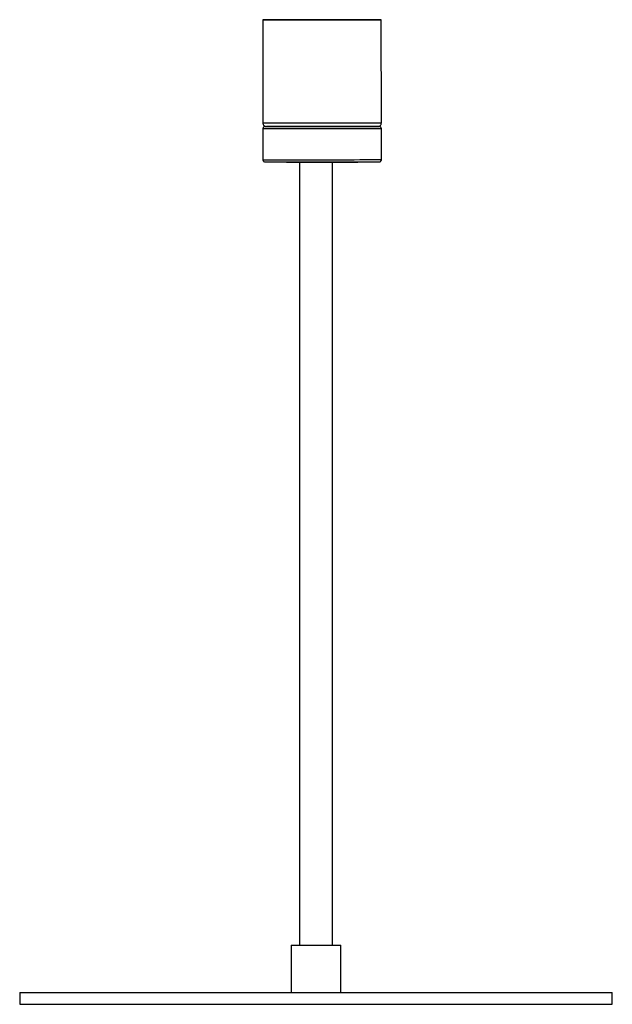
# Paper-space layout '_Derecha' of a CAD drawing. Header units: millimetres. Extents: x -627 to -377, y -263 to 152.
import ezdxf

# ---------------------------------------------------------------- set-up
doc = ezdxf.new("R2010")
doc.units = ezdxf.units.MM

psp = doc.layouts.new('_Derecha')

# ---------------------------------------------------------------- linework, layer by layer
at = {"color": 7, "linetype": 'Continuous', "lineweight": 25}
for p, q in [((-524.45, 151.82), (-524.41, 108.32)), ((-474.41, 108.35), (-474.45, 151.85)), ((-524.41, 105.82), (-524.4, 92.82)), ((-474.4, 92.85), (-474.41, 105.85)), ((-514.4, 91.82), (-514.4, 91.62)), ((-509, 91.63), (-509, -238.26)), ((-495, -238.26), (-495, 91.64)), ((-484.4, 91.65), (-484.4, 91.85)), ((-512.5, -238.26), (-512.5, -258.26)), ((-512.5, -238.26), (-491.5, -238.26)), ((-491.5, -258.26), (-491.5, -238.26)), ((-627, -258.26), (-627, -263.26)), ((-627, -258.26), (-377, -258.26)), ((-377, -263.26), (-377, -258.26)), ((-627, -263.26), (-377, -263.26))]:
    psp.add_line(p, q, dxfattribs=at)
at = {"color": 8, "linetype": 'Continuous', "lineweight": 25}
psp.add_line((-475.41, 106.85), (-475.47, 106.85), dxfattribs=at)
at = {"color": 7, "linetype": 'Continuous', "lineweight": 25, "flags": 128}
for points in [[(-524.39, 151.82), (-524.02, 151.82), (-523.31, 151.82), (-522.26, 151.82), (-520.89, 151.82), (-519.21, 151.82), (-517.26, 151.82), (-515.07, 151.82), (-512.65, 151.82), (-510.04, 151.83), (-507.29, 151.83), (-504.43, 151.83), (-501.5, 151.83), (-498.53, 151.83), (-495.59, 151.84), (-492.69, 151.84), (-489.89, 151.84), (-487.23, 151.84), (-484.73, 151.84), (-482.45, 151.85), (-480.4, 151.85), (-478.62, 151.85), (-477.13, 151.85), (-475.95, 151.85), (-475.11, 151.85), (-474.6, 151.85), (-474.45, 151.85), (-474.64, 151.85), (-475.19, 151.85), (-476.07, 151.85), (-477.28, 151.85), (-478.81, 151.85), (-480.62, 151.85), (-482.7, 151.85), (-485.01, 151.85), (-487.53, 151.84), (-490.21, 151.84), (-493.02, 151.84), (-495.93, 151.84), (-498.88, 151.84), (-501.84, 151.83), (-504.77, 151.83), (-507.62, 151.83), (-510.35, 151.83), (-512.94, 151.83), (-515.33, 151.82), (-517.5, 151.82), (-519.42, 151.82), (-521.06, 151.82), (-522.39, 151.82), (-523.41, 151.82), (-524.08, 151.82), (-524.41, 151.82), (-524.39, 151.82)], [(-523.41, 106.82), (-523.41, 106.82), (-523.22, 106.82), (-522.66, 106.82), (-521.75, 106.82), (-520.51, 106.82), (-518.94, 106.82), (-517.08, 106.82), (-514.94, 106.82), (-512.58, 106.82), (-510.01, 106.83), (-507.29, 106.83), (-504.44, 106.83), (-501.52, 106.83), (-498.56, 106.83), (-495.62, 106.84), (-492.74, 106.84), (-489.96, 106.84), (-487.32, 106.84), (-484.86, 106.84), (-482.63, 106.85), (-480.65, 106.85), (-478.95, 106.85), (-477.56, 106.85), (-476.51, 106.85), (-475.8, 106.85), (-475.45, 106.85), (-475.41, 106.85)], [(-475.91, 106.85), (-476.08, 106.85), (-476.6, 106.85), (-477.46, 106.85), (-478.66, 106.85), (-480.17, 106.85), (-481.97, 106.85), (-484.04, 106.85), (-486.34, 106.84), (-488.84, 106.84), (-491.5, 106.84), (-494.28, 106.84), (-497.14, 106.84), (-500.03, 106.83), (-502.91, 106.83), (-505.74, 106.83), (-508.47, 106.83), (-511.07, 106.82), (-513.49, 106.82), (-515.69, 106.82), (-517.65, 106.82), (-519.34, 106.82), (-520.72, 106.82), (-521.77, 106.82), (-522.49, 106.82), (-522.86, 106.82)], [(-475.47, 106.85), (-475.84, 106.85), (-476.07, 106.85)], [(-475.4, 91.85), (-475.44, 91.85), (-475.79, 91.85), (-476.5, 91.85), (-477.55, 91.85), (-478.94, 91.85), (-480.63, 91.85), (-482.62, 91.85), (-484.85, 91.84), (-487.31, 91.84), (-489.95, 91.84), (-492.73, 91.84), (-495.61, 91.84), (-498.55, 91.83), (-501.51, 91.83), (-504.43, 91.83), (-507.27, 91.83), (-510, 91.83), (-512.57, 91.82), (-514.93, 91.82), (-517.06, 91.82), (-518.93, 91.82), (-520.49, 91.82), (-521.74, 91.82), (-522.65, 91.82), (-523.21, 91.82), (-523.4, 91.82), (-523.4, 91.82)], [(-484.4, 91.65), (-484.46, 91.65), (-484.83, 91.65), (-485.55, 91.64), (-486.59, 91.64), (-487.93, 91.64), (-489.54, 91.64), (-491.38, 91.64), (-493.41, 91.64), (-495.58, 91.64), (-497.84, 91.64), (-500.13, 91.63), (-502.41, 91.63), (-504.62, 91.63), (-506.7, 91.63), (-508.62, 91.63), (-510.32, 91.63), (-511.76, 91.62), (-512.91, 91.62), (-513.75, 91.62), (-514.25, 91.62), (-514.4, 91.62)]]:
    psp.add_lwpolyline(points, dxfattribs=at)
at = {"color": 8, "linetype": 'Continuous', "lineweight": 25, "flags": 128}
for points in [[(-524.41, 108.32), (-524.36, 108.32), (-523.99, 108.32), (-523.27, 108.32), (-522.22, 108.32), (-520.85, 108.32), (-519.18, 108.32), (-517.23, 108.32), (-515.03, 108.32), (-512.61, 108.32), (-510.01, 108.33), (-507.26, 108.33), (-504.39, 108.33), (-501.46, 108.33), (-498.5, 108.33), (-495.55, 108.34), (-492.66, 108.34), (-489.86, 108.34), (-487.19, 108.34), (-484.7, 108.34), (-482.41, 108.35), (-480.36, 108.35), (-478.58, 108.35), (-477.09, 108.35), (-475.92, 108.35), (-475.07, 108.35), (-474.57, 108.35), (-474.41, 108.35)], [(-474.41, 105.85), (-474.45, 105.85), (-474.78, 105.85), (-475.45, 105.85), (-476.46, 105.85), (-477.8, 105.85), (-479.44, 105.85), (-481.35, 105.85), (-483.53, 105.85), (-485.92, 105.84), (-488.51, 105.84), (-491.24, 105.84), (-494.09, 105.84), (-497.02, 105.84), (-499.98, 105.83), (-502.93, 105.83), (-505.84, 105.83), (-508.65, 105.83), (-511.33, 105.82), (-513.85, 105.82), (-516.16, 105.82), (-518.24, 105.82), (-520.05, 105.82), (-521.57, 105.82), (-522.79, 105.82), (-523.67, 105.82), (-524.22, 105.82), (-524.41, 105.82), (-524.41, 105.82)], [(-524.4, 92.82), (-524.4, 92.82), (-524.21, 92.82), (-523.66, 92.82), (-522.78, 92.82), (-521.56, 92.82), (-520.04, 92.82), (-518.23, 92.82), (-516.15, 92.82), (-513.84, 92.82), (-511.32, 92.82), (-508.64, 92.83), (-505.83, 92.83), (-502.92, 92.83), (-499.97, 92.83), (-497.01, 92.84), (-494.08, 92.84), (-491.23, 92.84), (-488.5, 92.84), (-485.91, 92.84), (-483.52, 92.85), (-481.34, 92.85), (-479.43, 92.85), (-477.79, 92.85), (-476.45, 92.85), (-475.44, 92.85), (-474.77, 92.85), (-474.44, 92.85), (-474.4, 92.85)]]:
    psp.add_lwpolyline(points, dxfattribs=at)
at = {"color": 7, "linetype": 'Continuous', "lineweight": 25}
for points, knots in [([(-524.39, 108.32), (-524.4, 108.24), (-524.42, 108), (-524.27, 107.63), (-524.03, 107.29), (-523.76, 107.06), (-523.5, 106.93), (-523.28, 106.86), (-523.11, 106.83), (-523.01, 106.82), (-522.96, 106.82), (-522.94, 106.82), (-522.94, 106.82), (-522.93, 106.82), (-522.92, 106.82), (-522.91, 106.82), (-522.88, 106.82), (-522.86, 106.82)], [0, 0, 0, 0, 0.056222, 0.189342, 0.296361, 0.386608, 0.46218, 0.522859, 0.567595, 0.595309, 0.602831, 0.60771, 0.612904, 0.621273, 0.63996, 0.706442, 1, 1, 1, 1]), ([(-475.64, 106.88), (-475.64, 106.88), (-475.55, 106.89), (-475.34, 106.96), (-475.01, 107.13), (-474.68, 107.46), (-474.45, 107.89), (-474.44, 108.21), (-474.43, 108.35)], [0, 0, 0, 0, 0.013731, 0.11955, 0.316822, 0.543988, 0.790243, 1, 1, 1, 1]), ([(-523.62, 106.79), (-523.63, 106.79), (-523.7, 106.78), (-523.85, 106.72), (-524.08, 106.59), (-524.28, 106.34), (-524.41, 106.06), (-524.4, 105.88), (-524.4, 105.82)], [0, 0, 0, 0, 0.016549, 0.1601, 0.346806, 0.601301, 0.860683, 1, 1, 1, 1]), ([(-474.43, 105.87), (-474.43, 105.97), (-474.44, 106.18), (-474.58, 106.43), (-474.76, 106.62), (-474.94, 106.74), (-475.1, 106.81), (-475.23, 106.84), (-475.32, 106.85), (-475.37, 106.85), (-475.38, 106.85), (-475.39, 106.85), (-475.4, 106.85), (-475.41, 106.85), (-475.41, 106.85), (-475.42, 106.85), (-475.45, 106.85), (-475.46, 106.85)], [0, 0, 0, 0, 0.098249, 0.197042, 0.278573, 0.347489, 0.404254, 0.44826, 0.478479, 0.489952, 0.495942, 0.500819, 0.507747, 0.521303, 0.560503, 0.77325, 1, 1, 1, 1]), ([(-524.39, 92.82), (-524.39, 92.76), (-524.4, 92.59), (-524.3, 92.34), (-524.13, 92.12), (-523.95, 91.97), (-523.78, 91.89), (-523.67, 91.85), (-523.62, 91.84), (-523.61, 91.84)], [0, 0, 0, 0, 0.126824, 0.373414, 0.57266, 0.740886, 0.881467, 0.993813, 1, 1, 1, 1]), ([(-475.19, 91.88), (-475.11, 91.9), (-474.93, 91.95), (-474.67, 92.14), (-474.48, 92.42), (-474.39, 92.69), (-474.41, 92.83), (-474.42, 92.86)], [0, 0, 0, 0, 0.177633, 0.420257, 0.676673, 0.939973, 1, 1, 1, 1])]:
    psp.add_open_spline(points, degree=3, knots=knots, dxfattribs=at)

doc.saveas('drawing.dxf')
